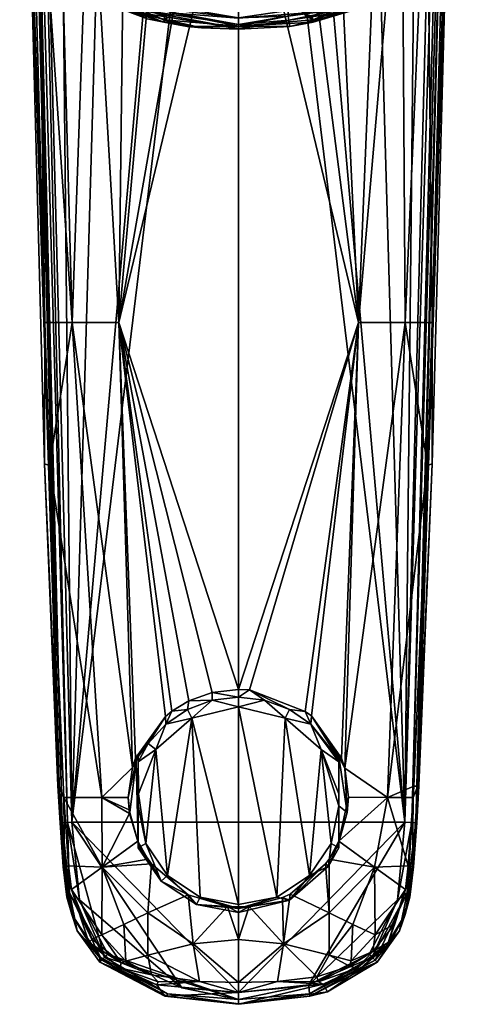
# Model space of a CAD drawing. Header units: centimetres. Extents: x 2.4 to 7.3, y -10.5 to 11.4.
# Tile 1 of 9: x 2.4 to 7.3, y -10.5 to 0.5. Entities that reach past the tile are written whole.
import ezdxf

# ---------------------------------------------------------------- set-up
doc = ezdxf.new("R2010")
doc.units = ezdxf.units.CM
doc.layers.get('0').update_dxf_attribs({"true_color": 0x5890e1})

msp = doc.modelspace()

# ---------------------------------------------------------------- meshes
at = {"color": 224, "true_color": 0x8a086e}
mesh = msp.add_polyface(dxfattribs=at)
corners = [(6.758, -8.469, 62.578), (7.264, 8.998, 62.477), (7.216, 8.998, 62.572), (6.683, -8.464, 62.61), (7.134, 8.998, 62.61), (6.619, 5.415, 59.771), (7.216, 6.361, 61.149), (6.843, 4.589, 60.402), (6.369, 5.188, 59.591), (6.656, 4.307, 60.181), (6.066, 5.01, 59.446), (6.425, 4.064, 59.988), (6.141, 3.868, 59.83), (6.779, 3.122, 60.534), (5.898, 2.68, 59.929), (5.796, 3.727, 59.713), (5.704, 4.884, 59.339), (5.277, 4.814, 59.275), (5.432, 5.751, 58.739), (4.962, 5.721, 58.704), (7.154, 3.469, 61.246), (5.383, 3.645, 59.639), (4.828, 4.047, 59.505), (5.448, 2.68, 59.821), (4.904, 3.623, 59.609), (6.578, 2.853, 60.322), (5.844, 5.833, 58.813), (6.196, 5.968, 58.926), (7.178, 2.68, 61.487), (7.169, 2.68, 61.377), (7.266, 8.993, 61.513), (7.083, 5.615, 66.122), (7.038, 5.712, 66.213), (6.95, 4.087, 66.205), (6.975, 4.085, 66.121), (6.801, 2.392, 66.175), (6.987, 5.784, 66.259), (6.881, 4.071, 66.261), (6.716, 2.289, 66.262), (6.222, 4.99, 65.488), (5.811, 5.27, 65.349), (6.128, 5.815, 65.315), (5.509, 4.709, 65.366), (5.543, 4.624, 65.375), (4.828, 4.494, 65.335), (4.828, 5.575, 65.087), (5.431, 5.527, 65.175), (7.078, 5.65, 65.828), (7.086, 5.65, 65.884), (6.929, 3.735, 65.874), (6.798, 3.486, 65.737), (7.011, 5.65, 65.727), (6.877, 3.602, 65.794), (6.905, 3.662, 65.829), (6.941, 3.801, 65.92), (6.956, 5.65, 65.695), (6.706, 2.475, 65.756), (5.539, 3.483, 65.42), (4.828, 3.47, 65.376), (6.307, 3.24, 66.426), (6.402, 3.002, 66.402), (6.75, 6.064, 66.389), (4.828, 1.642, 66.429), (4.828, 10.977, 66.412), (6.82, 2.459, 66.117), (6.832, 2.517, 65.886), (6.805, 2.519, 65.829)]
mesh.append_faces([[corners[k] for k in face] for face in [(0, 1, 2), (3, 2, 4), (5, 6, 7), (8, 7, 9), (10, 9, 11), (12, 11, 13), (12, 14, 15), (16, 15, 17), (18, 17, 19), (6, 20, 7), (7, 20, 9), (9, 20, 13), (11, 9, 13), (15, 14, 21), (22, 15, 21), (22, 17, 15), (21, 23, 24), (17, 18, 16), (7, 8, 5), (15, 16, 12), (12, 16, 10), (11, 12, 10), (25, 12, 13), (26, 10, 16), (9, 10, 8), (8, 10, 27), (28, 29, 30), (29, 20, 6), (31, 32, 33), (38, 33, 37), (34, 31, 33), (39, 40, 41), (39, 42, 40), (39, 43, 42), (42, 43, 44), (45, 46, 42), (42, 46, 40), (47, 48, 49), (50, 51, 52), (47, 49, 53), (48, 54, 49), (50, 55, 51), (56, 57, 50), (58, 44, 57), (57, 44, 43), (50, 43, 39), (55, 50, 39), (57, 43, 50), (59, 60, 61), (61, 37, 36), (61, 60, 37), (62, 59, 63), (53, 66, 52), (52, 66, 50)]], dxfattribs={"color": 224})
mesh.append_faces([[corners[k] for k in face] for face in [(34, 33, 35), (32, 36, 37), (37, 33, 32), (51, 47, 53), (53, 52, 51), (34, 54, 48), (48, 31, 34), (54, 34, 64), (65, 49, 54), (66, 53, 49)]], dxfattribs={"vtx2": -1, "color": 224})
mesh = msp.add_polyface(dxfattribs=at)
corners = [(6.933, -4.492, 61.389), (6.488, -8.191, 61.044), (6.684, -2.897, 60.866), (6.985, -2.897, 61.361), (6.928, 2.68, 60.826), (6.013, -7.864, 60.634), (6.165, -2.897, 60.408), (6.647, 2.68, 60.418), (5.976, -7.753, 60.607), (5.64, -7.28, 60.468), (5.573, -7.231, 60.453), (4.951, -6.992, 60.394), (4.828, -6.986, 60.393), (4.828, 2.68, 59.778), (3.494, -2.897, 60.406), (4.534, -7.021, 60.4), (4.277, -7.113, 60.421), (4.085, -7.229, 60.452), (4.014, -7.286, 60.469), (3.68, -7.753, 60.607), (3.646, -7.854, 60.632), (2.976, -2.897, 60.861), (3.174, 2.68, 60.255), (3.307, -8.191, 60.899), (2.722, -4.492, 61.389), (2.67, -2.897, 61.361), (2.592, 2.68, 61.103), (4.828, 6.819, 62.764), (2.973, -8.464, 62.61), (6.683, -8.464, 62.61), (6.987, -4.474, 61.612), (7.178, 2.68, 61.487), (6.815, -8.472, 62.459), (2.841, -8.472, 62.459), (2.478, 2.68, 61.487), (2.669, -4.474, 61.612), (7.264, 8.998, 62.477), (6.805, -8.472, 62.512), (6.758, -8.469, 62.578), (7.216, 8.998, 62.572), (2.863, -8.471, 62.538), (2.391, 9, 62.471), (2.428, 8.998, 62.559), (2.922, -8.467, 62.594), (2.51, 8.997, 62.607), (6.839, -8.061, 61.674), (2.816, -8.061, 61.674), (4.828, 0.495, 66.249), (4.828, 0.422, 66.216), (5.383, 0.514, 66.216), (4.828, 0.376, 66.151), (5.388, 0.469, 66.144), (4.828, 0.367, 66.099), (6.071, 0.568, 65.979), (5.399, 0.398, 65.982), (5.661, 0.448, 65.923), (4.828, 0.402, 65.869), (5.656, 0.474, 65.868), (5.54, 0.546, 65.793), (4.828, 0.367, 65.983), (4.828, 0.493, 65.794), (3.578, 0.578, 66.137), (4.415, 0.382, 66.099), (3.591, 0.605, 66.197), (4.257, 0.398, 65.982), (3.812, 0.485, 66.099), (3.812, 0.485, 65.98), (4, 0.474, 65.868), (3.995, 0.448, 65.923), (4.116, 0.546, 65.793)]
mesh.append_faces([[corners[k] for k in face] for face in [(0, 1, 2), (3, 2, 4), (2, 5, 6), (7, 2, 6), (5, 8, 6), (6, 8, 9), (9, 10, 6), (6, 10, 11), (12, 6, 11), (12, 13, 6), (3, 0, 2), (13, 12, 14), (14, 12, 15), (16, 14, 15), (16, 17, 14), (14, 17, 18), (19, 14, 18), (19, 20, 14), (14, 20, 21), (22, 14, 21), (21, 23, 24), (25, 21, 24), (25, 26, 21), (27, 28, 29), (30, 31, 32), (33, 34, 35), (32, 36, 37), (29, 38, 39), (38, 37, 36), (33, 40, 41), (42, 40, 43), (44, 43, 28), (0, 30, 45), (0, 3, 30), (30, 3, 31), (46, 35, 24), (24, 35, 25), (25, 35, 34), (52, 51, 50), (53, 54, 55), (55, 54, 56), (57, 56, 58), (54, 59, 56), (56, 60, 58), (56, 57, 55), (50, 61, 62), (52, 50, 62), (63, 50, 48), (52, 62, 59), (59, 62, 64), (64, 62, 65), (66, 64, 65), (59, 64, 56), (56, 64, 67), (67, 64, 68), (69, 56, 67), (64, 66, 68)]], dxfattribs={"color": 224})
mesh.append_faces([[corners[k] for k in face] for face in [(47, 48, 49), (48, 50, 51), (51, 49, 48), (52, 59, 54), (54, 51, 52), (51, 54, 53)]], dxfattribs={"vtx2": -1, "color": 224})
mesh = msp.add_polyface(dxfattribs=at)
corners = [(4.475, 2.68, 59.791), (4.828, 2.68, 59.778), (3.494, -2.897, 60.406), (3.997, 2.68, 59.861), (3.561, 2.68, 60.008), (3.174, 2.68, 60.255), (2.976, -2.897, 60.861), (2.825, 2.68, 60.662), (2.67, -2.897, 61.361), (2.521, 2.68, 61.263), (2.592, 2.68, 61.103), (2.391, 9, 62.471), (2.478, 2.68, 61.487), (2.841, -8.472, 62.459), (2.486, 2.68, 61.377), (2.974, 1.684, 66.24), (2.94, 1.68, 66.205), (3.137, 1.078, 66.235), (3.02, 1.662, 66.261), (3.188, 1.082, 66.253), (2.918, 1.677, 66.162), (3.101, 1.06, 66.2), (3.591, 0.605, 66.197), (3.609, 0.644, 66.232), (4.828, 0.422, 66.216), (4.828, 0.495, 66.249), (3.593, 0.706, 66.249), (2.911, 1.676, 66.115), (3.073, 1.047, 66.129), (3.286, 0.765, 66.125), (3.578, 0.578, 66.137), (3.812, 0.485, 66.099), (4.415, 0.382, 66.099), (4.828, 0.376, 66.151), (3.812, 0.485, 65.98), (3.567, 0.577, 65.979), (3.254, 0.791, 65.976), (3.091, 1.006, 65.973), (4.116, 0.546, 65.793), (4, 0.474, 65.868), (4.009, 0.514, 65.823), (3.634, 0.686, 65.791), (3.601, 0.645, 65.82), (3.308, 0.923, 65.786), (3.242, 0.92, 65.815), (2.94, 1.724, 65.845), (3.209, 0.894, 65.86), (2.913, 1.721, 65.901), (3.187, 0.878, 65.916), (3.583, 0.608, 65.865), (3.995, 0.448, 65.923), (3.571, 0.584, 65.921), (2.949, 2.475, 65.756), (3.757, 1.72, 66.415), (4.828, 1.511, 66.417)]
mesh.append_faces([[corners[k] for k in face] for face in [(0, 1, 2), (3, 2, 4), (3, 0, 2), (5, 6, 7), (5, 4, 2), (8, 9, 10), (10, 7, 6), (11, 12, 13), (14, 8, 12), (14, 9, 8), (15, 16, 17), (18, 17, 19), (18, 15, 17), (16, 20, 21), (17, 21, 22), (23, 22, 24), (25, 26, 23), (23, 26, 17), (22, 23, 17), (20, 27, 28), (21, 28, 29), (22, 29, 30), (29, 31, 30), (31, 32, 30), (30, 33, 22), (19, 17, 26), (20, 28, 21), (22, 21, 29), (16, 21, 17), (34, 31, 35), (31, 29, 35), (35, 29, 36), (36, 29, 37), (37, 29, 28), (27, 37, 28), (38, 39, 40), (41, 40, 42), (43, 42, 44), (45, 44, 46), (47, 46, 48), (37, 48, 36), (37, 47, 48), (45, 43, 44), (49, 50, 51), (46, 51, 48), (46, 49, 51), (46, 44, 49), (49, 44, 42), (39, 42, 40), (39, 49, 42), (39, 50, 49), (35, 51, 34), (35, 36, 51), (51, 36, 48), (43, 41, 42), (41, 38, 40), (46, 47, 45), (50, 34, 51), (41, 43, 38), (38, 43, 52), (26, 53, 19), (26, 54, 53), (26, 25, 54)]], dxfattribs={"color": 224})
mesh = msp.add_polyface(dxfattribs=at)
corners = [(4.828, 6.819, 62.764), (4.325, 6.877, 62.757), (2.973, -8.464, 62.61), (3.431, 7.324, 62.707), (2.8, 8.192, 62.645), (2.51, 8.997, 62.607), (4.828, 2.68, 59.778), (4.475, 2.68, 59.791), (4.828, 3.196, 59.694), (4.547, 3.592, 59.624), (3.997, 2.68, 59.861), (4.097, 3.648, 59.669), (2.494, 3.798, 61.237), (2.795, 3.261, 60.64), (2.592, 2.68, 61.103), (2.521, 2.68, 61.263), (3.561, 2.68, 60.008), (3.715, 3.763, 59.756), (3.19, 2.715, 60.237), (2.971, 2.969, 60.425), (3.174, 2.68, 60.255), (2.825, 2.68, 60.662), (2.391, 9, 62.471), (2.863, -8.471, 62.538), (2.428, 8.998, 62.559), (2.922, -8.467, 62.594), (5.448, 2.68, 59.821), (4.904, 3.623, 59.609), (2.486, 2.68, 61.377), (4.828, 1.642, 66.429), (4.828, 1.511, 66.417), (5.401, 1.685, 66.429), (2.939, 2.289, 66.262), (2.706, 4.087, 66.205), (2.94, 1.68, 66.205), (3.02, 1.662, 66.261), (2.974, 1.684, 66.24), (2.681, 4.085, 66.121), (2.918, 1.677, 66.162), (2.911, 1.676, 66.115), (2.884, 1.883, 65.956), (3.091, 1.006, 65.973), (2.815, 2.517, 65.944), (2.913, 1.721, 65.901), (2.824, 2.517, 65.886), (2.94, 1.724, 65.845), (2.85, 2.519, 65.829), (2.949, 2.475, 65.756), (2.858, 3.486, 65.737), (3.308, 0.923, 65.786), (2.731, 3.45, 65.926), (4.117, 3.483, 65.42), (4.828, 0.493, 65.794), (4.116, 0.546, 65.793), (4.828, 3.47, 65.376), (3.463, 2.549, 66.427), (3.25, 3.024, 66.402), (3.38, 2.308, 66.406), (3.733, 1.9, 66.428), (3.489, 1.996, 66.41), (3.757, 1.72, 66.415), (4.27, 1.682, 66.429), (3.349, 3.24, 66.426), (2.775, 4.071, 66.261), (3.188, 1.082, 66.253)]
mesh.append_faces([[corners[k] for k in face] for face in [(0, 1, 2), (2, 1, 3), (4, 2, 3), (4, 5, 2), (6, 7, 8), (8, 7, 9), (7, 10, 9), (9, 10, 11), (12, 13, 14), (15, 12, 14), (10, 16, 11), (17, 16, 18), (19, 18, 20), (21, 19, 20), (21, 13, 19), (21, 14, 13), (16, 20, 18), (18, 19, 17), (22, 23, 24), (5, 24, 25), (6, 8, 26), (26, 8, 27), (28, 12, 15), (29, 30, 31), (32, 33, 34), (35, 32, 36), (36, 32, 34), (33, 37, 38), (37, 39, 38), (34, 33, 38), (39, 40, 41), (39, 42, 40), (39, 37, 42), (41, 40, 43), (43, 40, 44), (45, 44, 46), (47, 46, 48), (47, 45, 46), (47, 49, 45), (40, 42, 44), (44, 42, 50), (45, 43, 44), (48, 51, 47), (52, 53, 54), (54, 53, 51), (51, 53, 47), (55, 56, 57), (58, 57, 59), (60, 58, 59), (60, 61, 58), (60, 30, 61), (61, 30, 29), (58, 55, 57), (55, 62, 56), (56, 63, 32), (57, 32, 59), (57, 56, 32), (32, 35, 59), (59, 35, 60), (60, 35, 64), (29, 62, 55), (61, 55, 58), (61, 29, 55)]], dxfattribs={"color": 224})
mesh = msp.add_polyface(dxfattribs=at)
corners = [(7.135, 2.68, 61.263), (6.985, -2.897, 61.361), (6.928, 2.68, 60.826), (6.647, 2.68, 60.418), (6.165, -2.897, 60.408), (6.394, 2.68, 60.185), (6.684, -2.897, 60.866), (4.828, 2.68, 59.778), (5.448, 2.68, 59.821), (5.898, 2.68, 59.929), (7.178, 2.68, 61.487), (7.264, 8.998, 62.477), (6.815, -8.472, 62.459), (7.169, 2.68, 61.377), (6.745, 1.676, 66.115), (6.738, 1.677, 66.162), (6.583, 1.047, 66.129), (6.681, 1.684, 66.24), (6.635, 1.662, 66.261), (6.519, 1.078, 66.235), (6.716, 1.68, 66.205), (6.555, 1.06, 66.2), (6.468, 1.082, 66.253), (6.063, 0.706, 66.249), (5.383, 0.514, 66.216), (5.38, 0.575, 66.245), (4.828, 0.495, 66.249), (6.369, 0.765, 66.125), (6.065, 0.605, 66.197), (6.047, 0.644, 66.232), (6.078, 0.578, 66.137), (6.473, 0.87, 65.975), (6.469, 0.878, 65.916), (6.743, 1.721, 65.901), (6.085, 0.584, 65.921), (6.071, 0.568, 65.979), (5.661, 0.448, 65.923), (6.073, 0.608, 65.865), (5.656, 0.474, 65.868), (6.055, 0.645, 65.82), (5.647, 0.514, 65.823), (6.022, 0.686, 65.791), (5.54, 0.546, 65.793), (6.348, 0.923, 65.786), (6.413, 0.92, 65.815), (6.447, 0.894, 65.86), (6.716, 1.724, 65.845), (6.706, 2.475, 65.756), (4.828, 1.511, 66.417), (5.899, 1.72, 66.415), (3.609, 0.644, 66.232), (4.828, 0.422, 66.216), (4.828, 0.493, 65.794), (4.828, 0.402, 65.869), (4.116, 0.546, 65.793), (5.388, 0.469, 66.144)]
mesh.append_faces([[corners[k] for k in face] for face in [(0, 1, 2), (3, 4, 5), (3, 2, 6), (4, 7, 8), (9, 4, 8), (9, 5, 4), (10, 11, 12), (13, 10, 1), (0, 13, 1), (14, 15, 16), (17, 18, 19), (20, 19, 21), (15, 21, 16), (15, 20, 21), (18, 22, 19), (19, 22, 23), (27, 16, 21), (28, 21, 19), (29, 19, 23), (29, 28, 19), (17, 19, 20), (30, 27, 28), (28, 27, 21), (31, 32, 33), (31, 34, 32), (31, 35, 34), (34, 35, 36), (37, 36, 38), (39, 38, 40), (41, 40, 42), (41, 39, 40), (41, 43, 39), (39, 43, 44), (37, 44, 45), (34, 45, 32), (34, 37, 45), (34, 36, 37), (40, 38, 42), (45, 33, 32), (45, 46, 33), (45, 44, 46), (46, 44, 43), (38, 39, 37), (37, 39, 44), (47, 43, 42), (42, 43, 41), (26, 25, 48), (48, 23, 49), (49, 23, 22), (26, 50, 51), (52, 53, 54), (55, 30, 28), (55, 28, 24), (24, 28, 29), (24, 29, 25), (25, 29, 23), (25, 23, 48), (16, 27, 31)]], dxfattribs={"color": 224})
mesh.append_faces([[corners[k] for k in face] for face in [(24, 25, 26), (16, 31, 33), (33, 14, 16), (35, 30, 55), (27, 30, 35), (35, 31, 27)]], dxfattribs={"vtx2": -1, "color": 224})
mesh = msp.add_polyface(dxfattribs=at)
corners = [(6.856, 8.192, 62.645), (6.683, -8.464, 62.61), (7.134, 8.998, 62.61), (6.225, 7.324, 62.707), (5.331, 6.877, 62.757), (4.828, 6.819, 62.764), (6.578, 2.853, 60.322), (6.779, 3.122, 60.534), (6.647, 2.68, 60.418), (6.394, 2.68, 60.185), (6.141, 3.868, 59.83), (5.898, 2.68, 59.929), (7.135, 2.68, 61.263), (6.928, 2.68, 60.826), (7.154, 3.469, 61.246), (5.383, 3.645, 59.639), (5.448, 2.68, 59.821), (7.169, 2.68, 61.377), (6.801, 2.392, 66.175), (6.811, 2.422, 66.149), (6.975, 4.085, 66.121), (6.716, 2.289, 66.262), (6.782, 2.356, 66.205), (6.95, 4.087, 66.205), (6.681, 1.684, 66.24), (6.716, 1.68, 66.205), (6.707, 1.951, 66.237), (6.635, 1.662, 66.261), (6.82, 2.459, 66.117), (6.805, 2.519, 65.829), (6.832, 2.517, 65.886), (6.716, 1.724, 65.845), (6.706, 2.475, 65.756), (6.348, 0.923, 65.786), (6.798, 3.486, 65.737), (6.841, 2.517, 65.944), (6.779, 1.943, 65.955), (6.743, 1.721, 65.901), (4.828, 0.493, 65.794), (4.828, 3.47, 65.376), (5.54, 0.546, 65.793), (5.539, 3.483, 65.42), (5.401, 1.685, 66.429), (4.828, 1.511, 66.417), (5.899, 1.72, 66.415), (5.922, 1.9, 66.428), (6.151, 1.969, 66.411), (6.282, 2.335, 66.406), (6.191, 2.538, 66.427), (6.402, 3.002, 66.402), (6.307, 3.24, 66.426), (6.468, 1.082, 66.253), (6.881, 4.071, 66.261), (4.828, 1.642, 66.429), (6.738, 1.677, 66.162), (6.764, 1.953, 66.162), (6.745, 1.676, 66.115), (6.771, 1.951, 66.116), (6.941, 3.801, 65.92), (6.929, 3.735, 65.874)]
mesh.append_faces([[corners[k] for k in face] for face in [(0, 1, 2), (0, 3, 1), (1, 3, 4), (5, 1, 4), (6, 7, 8), (9, 6, 8), (9, 10, 6), (9, 11, 10), (12, 13, 14), (14, 13, 7), (7, 13, 8), (15, 11, 16), (12, 14, 17), (21, 22, 23), (24, 25, 26), (27, 24, 26), (18, 23, 22), (28, 20, 19), (29, 30, 31), (32, 31, 33), (32, 29, 31), (32, 34, 29), (30, 35, 36), (31, 30, 37), (36, 37, 30), (38, 39, 40), (40, 39, 41), (32, 40, 41), (42, 43, 44), (45, 44, 46), (47, 45, 46), (47, 48, 45), (47, 49, 48), (48, 49, 50), (45, 42, 44), (27, 44, 51), (27, 46, 44), (27, 26, 46), (46, 21, 47), (47, 21, 49), (49, 21, 52), (42, 48, 53), (42, 45, 48), (48, 50, 53), (55, 19, 18), (26, 22, 21), (26, 21, 46)]], dxfattribs={"color": 224})
mesh.append_faces([[corners[k] for k in face] for face in [(18, 19, 20), (26, 25, 54), (54, 55, 26), (54, 56, 57), (57, 55, 54), (56, 37, 36), (36, 57, 56), (36, 35, 28), (28, 57, 36), (57, 28, 19), (19, 55, 57), (55, 18, 22), (22, 26, 55), (28, 35, 58), (58, 35, 30), (59, 30, 29)]], dxfattribs={"vtx2": -1, "color": 224})
mesh = msp.add_polyface(dxfattribs=at)
corners = [(4.828, -6.986, 60.393), (4.951, -6.992, 60.394), (4.828, -7.071, 59.963), (5.12, -7.106, 59.969), (5.395, -7.208, 59.987), (5.573, -7.231, 60.453), (5.636, -7.373, 60.016), (5.64, -7.28, 60.468), (5.945, -7.761, 60.261), (5.945, -7.731, 60.432), (5.945, -7.791, 60.09), (5.976, -7.753, 60.607), (6.013, -7.864, 60.634), (6.038, -8.356, 60.542), (6.782, -8.064, 61.451), (6.488, -8.191, 61.044), (6.933, -4.492, 61.389), (6.684, -2.897, 60.866), (3.601, -8.191, 60.689), (3.307, -8.191, 60.899), (3.646, -7.854, 60.632), (2.976, -2.897, 60.861), (2.881, -8.191, 61.453), (2.722, -4.492, 61.389), (6.987, -4.474, 61.612), (6.815, -8.472, 62.459), (6.839, -8.061, 61.674), (2.816, -8.061, 61.674), (2.841, -8.472, 62.459), (2.669, -4.474, 61.612), (6.826, -8.063, 61.558), (2.829, -8.063, 61.558), (3.688, -7.785, 60.442), (3.68, -7.753, 60.607), (3.71, -7.731, 60.432), (4.014, -7.286, 60.469), (3.824, -7.589, 60.054), (3.71, -7.791, 60.09), (4.019, -7.373, 60.016), (4.085, -7.229, 60.452), (4.261, -7.208, 59.987), (4.277, -7.113, 60.421), (4.536, -7.106, 59.969), (4.534, -7.021, 60.4), (3.908, -7.656, 60.006), (3.714, -8.148, 60.096), (4.309, -7.307, 59.945), (4.828, -7.181, 59.923), (5.347, -7.307, 59.945), (5.748, -7.656, 60.006), (5.945, -8.147, 60.098), (5.945, -8.282, 60.117), (4.038, -9.06, 60.254), (4.828, -9.382, 60.311), (5.256, -9.298, 60.296), (5.618, -9.06, 60.254), (3.71, -8.691, 60.602), (3.71, -8.282, 60.117)]
mesh.append_faces([[corners[k] for k in face] for face in [(0, 1, 2), (2, 1, 3), (3, 1, 4), (4, 1, 5), (6, 5, 7), (8, 7, 9), (8, 6, 7), (8, 10, 6), (7, 11, 9), (9, 11, 12), (13, 9, 12), (6, 4, 5), (14, 15, 16), (15, 12, 17), (18, 19, 20), (20, 19, 21), (19, 22, 23), (24, 25, 26), (27, 28, 29), (16, 30, 14), (16, 26, 30), (31, 27, 23), (22, 31, 23), (32, 18, 20), (33, 32, 20), (33, 34, 32), (33, 35, 34), (34, 35, 36), (37, 34, 36), (36, 35, 38), (38, 35, 39), (40, 39, 41), (42, 41, 43), (2, 43, 0), (2, 42, 43), (42, 40, 41), (40, 38, 39), (44, 45, 37), (36, 44, 37), (36, 38, 44), (44, 38, 46), (46, 38, 40), (42, 46, 40), (42, 47, 46), (42, 2, 47), (47, 2, 3), (48, 3, 4), (6, 48, 4), (6, 49, 48), (6, 10, 49), (49, 10, 50), (51, 49, 50), (48, 47, 3), (52, 44, 46), (46, 47, 53), (47, 48, 54), (48, 49, 55), (51, 50, 9), (9, 50, 8), (8, 50, 10), (34, 56, 32), (37, 45, 34), (34, 45, 57)]], dxfattribs={"color": 224})
mesh = msp.add_polyface(dxfattribs=at)
corners = [(6.038, -8.356, 60.542), (6.013, -7.864, 60.634), (6.055, -8.186, 60.689), (5.405, -9.266, 60.784), (5.395, -9.334, 60.362), (5.797, -8.93, 60.765), (5.319, -9.305, 60.785), (4.948, -9.403, 60.789), (4.828, -9.472, 60.386), (5.831, -8.953, 60.295), (5.837, -8.875, 60.761), (5.945, -8.751, 60.259), (5.945, -8.691, 60.602), (5.948, -8.677, 60.746), (6.775, -8.191, 61.453), (6.488, -8.191, 61.044), (6.782, -8.064, 61.451), (2.973, -8.464, 62.61), (4.828, -10.362, 62.61), (6.683, -8.464, 62.61), (6.599, -9.331, 62.608), (5.613, -10.277, 62.61), (6.815, -8.472, 62.459), (6.815, -8.472, 61.682), (6.839, -8.061, 61.674), (6.739, -9.3, 62.458), (6.741, -9.255, 62.497), (6.623, -9.676, 62.483), (6.758, -8.469, 62.578), (6.709, -9.25, 62.559), (6.805, -8.472, 62.512), (6.687, -9.491, 61.699), (6.779, -8.96, 61.69), (6.766, -8.957, 61.574), (6.494, -9.805, 61.587), (6.689, -9.216, 61.471), (6.72, -8.952, 61.466), (6.826, -8.063, 61.558), (5.838, -9.474, 60.956), (6.344, -8.964, 61.017), (6.103, -9.603, 61.11), (6.35, -9.719, 61.336), (4.828, -9.427, 60.348), (5.256, -9.298, 60.296), (5.618, -9.06, 60.254), (5.86, -8.703, 60.191), (5.945, -8.282, 60.117), (4.828, -9.382, 60.311), (5.748, -7.656, 60.006), (5.347, -7.307, 59.945), (4.828, -7.181, 59.923), (5.945, -7.731, 60.432)]
mesh.append_faces([[corners[k] for k in face] for face in [(0, 1, 2), (3, 4, 5), (3, 6, 4), (4, 6, 7), (8, 4, 7), (5, 9, 10), (5, 4, 9), (11, 12, 9), (9, 12, 10), (10, 12, 13), (13, 12, 0), (2, 13, 0), (14, 15, 16), (2, 1, 15), (17, 18, 19), (20, 19, 21), (22, 23, 24), (25, 22, 26), (25, 26, 27), (19, 20, 28), (28, 20, 29), (30, 29, 26), (26, 22, 30), (26, 29, 27), (28, 29, 30), (25, 31, 32), (22, 32, 23), (22, 25, 32), (32, 33, 23), (32, 31, 33), (33, 31, 34), (35, 33, 34), (35, 36, 33), (33, 36, 14), (37, 14, 16), (24, 23, 37), (37, 23, 33), (14, 37, 33), (5, 38, 3), (5, 10, 38), (38, 10, 39), (38, 39, 40), (10, 13, 39), (39, 13, 15), (36, 15, 14), (36, 39, 15), (36, 35, 39), (39, 35, 41), (13, 2, 15), (8, 42, 4), (4, 42, 43), (44, 4, 43), (44, 9, 4), (44, 45, 9), (9, 45, 11), (11, 45, 46), (42, 47, 43), (46, 45, 48), (48, 45, 44), (49, 44, 43), (50, 43, 47), (46, 51, 0), (12, 11, 46), (0, 12, 46)]], dxfattribs={"color": 224})
mesh = msp.add_polyface(dxfattribs=at)
corners = [(3.71, -8.282, 60.117), (3.795, -8.703, 60.191), (3.71, -8.751, 60.259), (3.966, -9.12, 60.324), (4.038, -9.06, 60.254), (4.361, -9.381, 60.37), (4.4, -9.298, 60.296), (4.828, -9.427, 60.348), (4.828, -9.382, 60.311), (3.056, -9.331, 62.61), (4.196, -10.31, 62.61), (2.973, -8.464, 62.61), (2.816, -8.061, 61.674), (2.841, -8.472, 61.682), (2.841, -8.472, 62.459), (2.915, -9.255, 62.497), (2.947, -9.25, 62.559), (2.863, -8.471, 62.538), (2.916, -9.3, 62.458), (3.336, -9.968, 62.594), (2.922, -8.467, 62.594), (3.032, -9.676, 62.483), (2.877, -8.96, 61.69), (2.97, -9.491, 61.699), (2.89, -8.957, 61.574), (2.829, -8.063, 61.558), (2.881, -8.191, 61.453), (2.935, -8.952, 61.466), (2.967, -9.216, 61.471), (3.162, -9.805, 61.587), (3.601, -8.191, 60.689), (3.61, -8.327, 60.709), (3.307, -8.191, 60.899), (3.616, -8.369, 60.714), (3.311, -8.964, 61.017), (3.708, -8.677, 60.746), (3.819, -8.875, 60.761), (3.859, -8.93, 60.765), (3.818, -9.475, 60.956), (4.267, -9.272, 60.783), (3.306, -9.72, 61.336), (3.552, -9.603, 61.11), (4.706, -9.403, 60.789), (3.71, -8.721, 60.43), (3.71, -8.691, 60.602), (3.618, -8.356, 60.542), (3.688, -7.785, 60.442), (4.309, -7.307, 59.945), (3.908, -7.656, 60.006), (3.714, -8.148, 60.096), (3.71, -7.731, 60.432)]
mesh.append_faces([[corners[k] for k in face] for face in [(0, 1, 2), (2, 1, 3), (3, 1, 4), (5, 4, 6), (7, 6, 8), (7, 5, 6), (5, 3, 4), (9, 10, 11), (12, 13, 14), (15, 16, 17), (14, 15, 17), (14, 18, 15), (19, 9, 20), (16, 20, 17), (16, 19, 20), (9, 11, 20), (16, 15, 21), (13, 22, 14), (14, 22, 18), (18, 22, 23), (24, 23, 22), (13, 24, 22), (13, 25, 24), (13, 12, 25), (26, 24, 25), (26, 27, 24), (24, 27, 28), (28, 29, 24), (30, 31, 32), (32, 31, 33), (34, 33, 35), (36, 34, 35), (36, 37, 34), (34, 37, 38), (34, 28, 27), (26, 34, 27), (26, 32, 34), (34, 32, 33), (37, 39, 38), (28, 34, 40), (38, 41, 34), (5, 42, 39), (39, 3, 5), (39, 37, 3), (3, 37, 43), (2, 3, 43), (37, 36, 43), (43, 36, 44), (44, 36, 35), (33, 44, 35), (33, 45, 44), (33, 31, 45), (45, 31, 30), (46, 45, 30), (47, 8, 6), (4, 47, 6), (4, 1, 48), (48, 1, 49), (49, 1, 0), (46, 44, 45), (44, 0, 43), (44, 50, 0), (0, 2, 43)]], dxfattribs={"color": 224})
mesh = msp.add_polyface(dxfattribs=at)
corners = [(4.828, -9.427, 60.348), (4.828, -9.472, 60.386), (4.361, -9.381, 60.37), (3.056, -9.331, 62.61), (3.373, -9.933, 62.61), (4.196, -10.31, 62.61), (4.828, -10.362, 62.61), (2.973, -8.464, 62.61), (4.009, -10.404, 62.448), (4.828, -10.493, 62.445), (4.031, -10.404, 62.502), (3.283, -10.025, 62.48), (3.305, -10.001, 62.557), (3.032, -9.676, 62.483), (2.947, -9.25, 62.559), (2.915, -9.255, 62.497), (2.916, -9.3, 62.458), (3.336, -9.968, 62.594), (4.828, -10.44, 62.575), (4.037, -10.377, 62.555), (4.828, -10.487, 62.503), (2.97, -9.491, 61.699), (3.282, -9.963, 61.708), (3.491, -10.112, 61.71), (3.918, -10.276, 61.713), (4.828, -10.361, 61.715), (4.828, -10.25, 61.489), (4.394, -10.24, 61.489), (3.935, -10.243, 61.595), (3.511, -10.091, 61.592), (3.861, -10.163, 61.488), (3.521, -10.032, 61.485), (3.162, -9.805, 61.587), (2.967, -9.216, 61.471), (3.2, -9.768, 61.481), (2.89, -8.957, 61.574), (3.552, -9.603, 61.11), (3.818, -9.475, 60.956), (3.818, -9.947, 61.26), (3.573, -10.011, 61.427), (3.306, -9.72, 61.336), (4.325, -9.819, 61.072), (4.267, -9.272, 60.783), (4.706, -9.403, 60.789), (4.828, -9.77, 61.011), (4.828, -9.409, 60.789), (3.311, -8.964, 61.017)]
mesh.append_faces([[corners[k] for k in face] for face in [(0, 1, 2), (3, 4, 5), (5, 6, 7), (8, 9, 10), (11, 10, 12), (13, 12, 14), (15, 16, 13), (12, 13, 11), (4, 17, 18), (5, 18, 6), (5, 4, 18), (4, 3, 17), (14, 12, 17), (17, 12, 19), (18, 19, 20), (18, 17, 19), (8, 10, 11), (9, 20, 10), (10, 20, 19), (12, 10, 19), (13, 21, 22), (11, 22, 23), (8, 23, 24), (25, 8, 24), (25, 9, 8), (8, 11, 23), (11, 13, 22), (13, 16, 21), (26, 25, 27), (27, 25, 24), (28, 24, 29), (30, 29, 31), (30, 28, 29), (30, 27, 28), (28, 27, 24), (24, 23, 29), (29, 23, 22), (32, 22, 21), (32, 33, 34), (31, 32, 34), (31, 29, 32), (32, 29, 22), (35, 32, 21), (36, 37, 38), (39, 38, 30), (31, 39, 30), (31, 40, 39), (31, 34, 40), (40, 34, 33), (41, 42, 43), (44, 43, 45), (44, 26, 41), (43, 44, 41), (26, 27, 41), (41, 27, 38), (37, 41, 38), (37, 42, 41), (27, 30, 38), (40, 46, 36), (39, 36, 38), (39, 40, 36), (45, 43, 1), (1, 43, 2)]], dxfattribs={"color": 224})
mesh = msp.add_polyface(dxfattribs=at)
corners = [(4.828, -9.472, 60.386), (4.948, -9.403, 60.789), (4.828, -9.409, 60.789), (6.683, -8.464, 62.61), (4.828, -10.362, 62.61), (5.613, -10.277, 62.61), (6.599, -9.331, 62.608), (6.283, -9.933, 62.61), (6.373, -10.025, 62.48), (6.623, -9.676, 62.483), (6.351, -10.001, 62.557), (5.625, -10.404, 62.502), (5.618, -10.377, 62.555), (4.828, -10.487, 62.503), (4.828, -10.44, 62.575), (4.828, -10.493, 62.445), (5.821, -10.353, 62.449), (6.319, -9.968, 62.594), (6.709, -9.25, 62.559), (4.828, -10.361, 61.715), (5.772, -10.267, 61.713), (6.165, -10.112, 61.71), (6.511, -9.816, 61.705), (6.687, -9.491, 61.699), (6.739, -9.3, 62.458), (6.689, -9.216, 61.471), (6.494, -9.805, 61.587), (6.571, -9.595, 61.478), (6.145, -10.091, 61.592), (5.721, -10.243, 61.595), (5.262, -10.24, 61.489), (5.7, -10.186, 61.488), (6.066, -10.067, 61.486), (4.828, -10.25, 61.489), (6.324, -9.903, 61.483), (4.828, -9.77, 61.011), (5.331, -9.819, 61.072), (5.319, -9.305, 60.785), (5.405, -9.266, 60.784), (6.103, -9.603, 61.11), (6.344, -8.964, 61.017), (6.35, -9.719, 61.336), (6.082, -10.01, 61.427), (5.838, -9.947, 61.26), (5.838, -9.474, 60.956)]
mesh.append_faces([[corners[k] for k in face] for face in [(0, 1, 2), (3, 4, 5), (6, 5, 7), (8, 9, 10), (11, 10, 12), (13, 12, 14), (13, 11, 12), (13, 15, 11), (11, 15, 16), (4, 14, 5), (7, 17, 6), (7, 5, 17), (10, 9, 18), (17, 10, 18), (17, 12, 10), (17, 5, 12), (10, 11, 8), (8, 11, 16), (19, 20, 15), (15, 20, 16), (16, 20, 21), (8, 21, 22), (9, 22, 23), (24, 9, 23), (9, 8, 22), (8, 16, 21), (25, 26, 27), (23, 22, 26), (26, 22, 21), (28, 21, 20), (29, 20, 30), (31, 29, 30), (31, 32, 29), (29, 32, 28), (20, 29, 28), (20, 19, 30), (30, 19, 33), (32, 34, 28), (28, 34, 26), (21, 28, 26), (34, 27, 26), (1, 35, 2), (1, 36, 35), (1, 37, 36), (36, 37, 38), (39, 40, 41), (42, 41, 34), (32, 42, 34), (32, 43, 42), (32, 31, 43), (43, 31, 36), (44, 36, 38), (44, 43, 36), (44, 39, 43), (41, 25, 27), (34, 41, 27), (31, 30, 36), (36, 30, 33), (41, 42, 39), (39, 42, 43), (35, 36, 33), (5, 14, 12), (6, 17, 18)]], dxfattribs={"color": 224})

doc.saveas('drawing.dxf')
